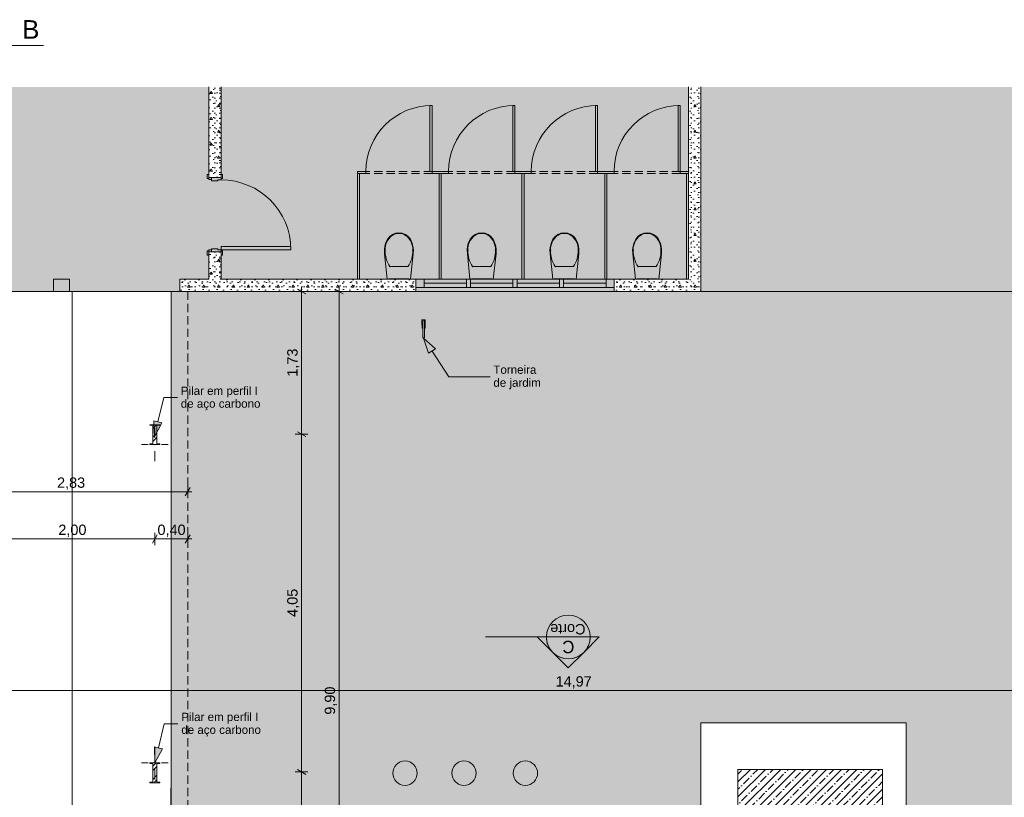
# Model space of a CAD drawing. Header units: millimetres. Extents: x 0 to 1917, y 0 to 847.
# Tile 117 of 230: x 604 to 842, y 442 to 630. Entities that reach past the tile are written whole.
import ezdxf
from ezdxf.enums import TextEntityAlignment as Align

# ---------------------------------------------------------------- set-up
doc = ezdxf.new("R2010")
doc.units = ezdxf.units.MM
doc.header["$MEASUREMENT"] = 0
doc.set_wipeout_variables(frame=1)
doc.linetypes.add('Linha Tracejada 2_1', pattern=[3, 2, -1])
doc.linetypes.add('Wipeout_Contour', pattern=[1000, 0, -1000])
for name, color, linetype in [('Cobertura.ARQ', 7, 'Continuous'), ('Cota.2D', 7, 'Continuous'), ('Interior - Mobiliário', 7, 'Continuous'), ('Laje.ARQ', 7, 'Continuous'), ('levanta_71_ESCOLA', 7, 'Continuous'), ('levanta_d1_ESCOLA', 7, 'Continuous'), ('Marcador - Corte & Elevação.2D', 7, 'Continuous'), ('Parede.ARQ', 7, 'Continuous'), ('Pilar.ARQ', 7, 'Continuous'), ('Rótulo.2D', 7, 'Continuous')]:
    doc.layers.add(name, color=color, linetype=linetype)
doc.styles.add('GENERATED_STYLE_1', font='arial.ttf')
doc.styles.add('GENERATED_STYLE_2', font='txt')
pattern_1 = [(45, (-3320.6625, -5.4271), (-1.8384776, 1.8384776), []), (45, (-3321.5817, -4.508), (-1.8384776, 1.8384776), [1.9499999, -0.65, 0, -0.65])]
pattern_2 = [(0, (-3320.6625, -5.427), (0, 6.235383), [0.6, -3]), (0, (-3318.8625, -2.3095), (0, 6.235383), [0.6, -3]), (60, (-3320.6625, -5.427), (-5.4, 3.117692), [0.6, -3]), (60, (-3317.0625, -5.427), (-5.4, 3.117692), [0.6, -3]), (120, (-3320.0625, -5.427), (5.4, 3.117692), [0.6, -3]), (120, (-3316.4625, -5.427), (5.4, 3.117692), [0.6, -3]), (0, (-3320.6625, -4.8271), (0, 1.20000005), [0, -1.20000005, 0, -1.80000007]), (45, (-3320.0625, -4.8271), (-0.84852817, 0.84852817), [0, -0.90000004, 0, -1.50000006])]
pattern_3 = [(45, (-3320.6625, -5.4271), (-1.5909903, 1.5909903), []), (45, (-3321.1928, -4.8968), (-1.5909903, 1.5909903), [])]

# ---------------------------------------------------------------- blocks, each defined once
blk = doc.blocks.new('Título Integrado de Desenho[7]', base_point=(65.19, 640.71))
at = {"color": 7, "linetype": 'Continuous', "lineweight": 0}
blk.add_line((551.01, 623.51), (609.9, 623.51), dxfattribs=at)
at = {"color": 7, "lineweight": 0, "style": 'GENERATED_STYLE_1'}
blk.add_attdef('AC_DrawingName', text='', height=4.5, dxfattribs=at).set_placement((570.2, 629.68), align=Align.TOP_CENTER)
blk.add_attdef('DUMMY_179', text='', height=4.5, dxfattribs=at).set_placement((604.73, 629.65), align=Align.TOP_LEFT)
blk.add_attdef('AC_DrawingScale', text='', height=2.5, dxfattribs=at).set_placement((596.69, 621.65), align=Align.TOP_RIGHT)

msp = doc.modelspace()

# ---------------------------------------------------------------- hatches: boundary and pattern name
at = {"layer": 'Laje.ARQ', "linetype": 'Continuous', "lineweight": 0}
h = msp.add_hatch(dxfattribs=at)
h.set_pattern_fill('CONTÍNUA___PONTO_TRACEJA_C2', color=123, style=0, pattern_type=2)
h.set_pattern_definition(pattern_1)
h.paths.add_polyline_path([(151.25, 369.04), (497.25, 369.04), (588.25, 369.04), (588.25, 564.04), (888.84, 564.04), (888.84, 613.5), (151.25, 613.5)])
h = msp.add_hatch(dxfattribs=at)
h.set_pattern_fill('RELVA_0001', color=254, style=0, pattern_type=2)
h.set_pattern_definition([(90, (-3320.6625, -5.427), (-6, 0), [0.8660254, -2.598076]), (90, (-3317.6625, -3.695), (-6, 0), [0.8660254, -2.598076]), (30, (-3320.6625, -5.427), (-3, 5.196152), [0.8660254, -2.598076]), (30, (-3320.6625, -1.963), (-3, 5.196152), [0.8660254, -2.598076]), (150, (-3320.6625, -5.427), (3, 5.196152), [0.8660254, -2.598076]), (150, (-3320.6625, -1.963), (3, 5.196152), [0.8660254, -2.598076])])
h.paths.add_polyline_path([(640.79, 564.04), (640.7, 324.04), (712.25, 324.04), (712.25, 64.04), (888.84, 64.04), (888.84, 364.85), (888.84, 459.77), (888.84, 564.04)])
h.paths.add_polyline_path([(768.84, 459.77), (818.52, 459.77), (818.52, 364.85), (768.84, 364.85)], flags=0)
h = msp.add_hatch(dxfattribs=at)
h.set_pattern_fill('CONTÍNUA___PONTO_TRACEJA_C2', color=123, style=0, pattern_type=2)
h.set_pattern_definition(pattern_1)
h.paths.add_polyline_path([(777.82, 422.68), (812.78, 422.68), (812.78, 448.5), (777.82, 448.5)])
at = {"layer": 'levanta_71_ESCOLA', "linetype": 'Continuous', "lineweight": 0}
h = msp.add_hatch(color=11, dxfattribs=at)
h.paths.add_polyline_path([(248.25, 366.04), (600.25, 366.04), (600.25, 564.04), (899.86, 564.04), (899.86, 613.5), (248.25, 613.5)])
h.paths.add_polyline_path([(368.95, 475.66), (368.95, 527.18), (523.2, 527.18), (523.2, 475.66)], flags=0)
at = {"layer": 'Marcador - Corte & Elevação.2D', "linetype": 'Continuous', "lineweight": 0}
for points in [[(729.28, 480.51), (733.03, 476.76, -0.198912), (731.48, 480.51)], [(744.28, 480.51), (742.09, 480.51, -0.198912), (740.53, 476.76)], [(740.53, 476.76, -0.414214), (733.03, 476.76), (736.78, 473.01)]]:
    msp.add_hatch(color=161, dxfattribs=at).paths.add_polyline_path(points)
at = {"layer": 'Parede.ARQ', "linetype": 'Continuous', "lineweight": 0}
msp.add_hatch(color=35, dxfattribs=at).paths.add_polyline_path([(612.32, 564.04), (616.17, 564.04), (616.17, 567.04), (612.32, 567.04)])
at = {"layer": 'Rótulo.2D', "linetype": 'Continuous', "lineweight": 0}
msp.add_hatch(color=161, dxfattribs=at).paths.add_polyline_path([(701.81, 552.77), (703.01, 549.09), (704.68, 550.18)])

# ---------------------------------------------------------------- linework, layer by layer
at = {"layer": 'Cobertura.ARQ', "color": 233, "linetype": 'Linha Tracejada 2_1', "lineweight": 0, "flags": 128}
for points in [[(588.88, 564.04), (616.82, 564.04)], [(616.82, 324.04), (616.82, 564.04)], [(616.82, 564.04), (616.82, 324.04)]]:
    msp.add_lwpolyline(points, dxfattribs=at)
at = {"layer": 'Cota.2D', "color": 7, "linetype": 'Continuous', "lineweight": 0}
for p, q in [((673.79, 529.52), (670.79, 529.52)), ((671.29, 530.09), (673.29, 528.94)), ((672.29, 447.87), (672.29, 529.52)), ((644.18, 514.61), (645.33, 516.61)), ((644.76, 514.11), (644.76, 517.11)), ((588.25, 515.61), (644.76, 515.61)), ((644.76, 515.61), (645.73, 515.61)), ((636.24, 503.21), (637.39, 505.21)), ((637.39, 505.21), (636.24, 503.21)), ((636.82, 502.71), (636.82, 505.71)), ((636.82, 502.71), (636.82, 505.71)), ((644.18, 503.21), (645.33, 505.21)), ((644.76, 502.71), (644.76, 505.71)), ((596.82, 504.21), (636.82, 504.21)), ((635.84, 504.21), (636.82, 504.21)), ((636.82, 504.21), (637.8, 504.21)), ((636.82, 504.21), (644.76, 504.21)), ((644.76, 504.21), (645.73, 504.21)), ((588.25, 467.55), (887.73, 467.55)), ((673.79, 447.87), (670.79, 447.87)), ((671.29, 448.45), (673.29, 447.29)), ((672.29, 367.55), (672.29, 447.87))]:
    msp.add_line(p, q, dxfattribs=at)
at = {"layer": 'Interior - Mobiliário', "color": 30, "linetype": 'Continuous', "lineweight": 0}
for p, q in [((703.84, 609.04), (703.34, 609.04)), ((703.34, 609.04), (703.34, 593.04)), ((703.84, 593.04), (703.84, 609.04)), ((723.84, 609.04), (723.34, 609.04)), ((723.34, 609.04), (723.34, 593.04)), ((723.84, 593.04), (723.84, 609.04)), ((743.84, 609.04), (743.34, 609.04)), ((743.34, 609.04), (743.34, 593.04)), ((743.84, 593.04), (743.84, 609.04)), ((763.84, 609.04), (763.34, 609.04)), ((763.34, 609.04), (763.34, 593.04)), ((763.84, 593.04), (763.84, 609.04)), ((703.34, 593.04), (703.84, 593.04)), ((723.34, 593.04), (723.84, 593.04)), ((743.34, 593.04), (743.84, 593.04)), ((763.34, 593.04), (763.84, 593.04))]:
    msp.add_line(p, q, dxfattribs=at)
at = {"layer": 'Interior - Mobiliário', "color": 102, "linetype": 'Continuous', "lineweight": 0}
for p, q in [((685.84, 593.04), (685.84, 592.54)), ((687.84, 593.04), (685.84, 593.04)), ((687.84, 592.54), (687.84, 593.04)), ((703.84, 593.04), (703.84, 592.54)), ((705.84, 593.04), (703.84, 593.04)), ((707.84, 593.04), (705.84, 593.04)), ((707.84, 592.54), (707.84, 593.04)), ((723.84, 593.04), (723.84, 592.54)), ((725.84, 593.04), (723.84, 593.04)), ((727.84, 593.04), (725.84, 593.04)), ((727.84, 592.54), (727.84, 593.04)), ((743.84, 593.04), (743.84, 592.54)), ((745.84, 593.04), (743.84, 593.04)), ((747.84, 593.04), (745.84, 593.04)), ((747.84, 592.54), (747.84, 593.04)), ((763.84, 593.04), (763.84, 592.54)), ((685.84, 592.54), (687.84, 592.54)), ((686.34, 592.54), (685.84, 592.54)), ((703.84, 592.54), (705.84, 592.54)), ((706.09, 592.54), (705.59, 592.54)), ((705.59, 592.54), (705.59, 567.04)), ((705.84, 592.54), (707.84, 592.54)), ((706.09, 567.04), (706.09, 592.54)), ((723.84, 592.54), (725.84, 592.54)), ((726.09, 592.54), (725.59, 592.54)), ((725.59, 592.54), (725.59, 567.04)), ((725.84, 592.54), (727.84, 592.54)), ((726.09, 567.04), (726.09, 592.54)), ((743.84, 592.54), (745.84, 592.54)), ((746.09, 592.54), (745.59, 592.54)), ((745.59, 592.54), (745.59, 567.04)), ((745.84, 592.54), (747.84, 592.54)), ((746.09, 567.04), (746.09, 592.54)), ((705.59, 567.04), (706.09, 567.04)), ((725.59, 567.04), (726.09, 567.04)), ((745.59, 567.04), (746.09, 567.04))]:
    msp.add_line(p, q, dxfattribs=at)
at = {"layer": 'Interior - Mobiliário', "color": 30, "linetype": 'Linha Tracejada 2_1', "lineweight": 0}
for p, q in [((703.84, 593.04), (687.84, 593.04)), ((723.84, 593.04), (707.84, 593.04)), ((743.84, 593.04), (727.84, 593.04)), ((763.84, 593.04), (747.84, 593.04)), ((703.84, 592.54), (687.84, 592.54)), ((723.84, 592.54), (707.84, 592.54)), ((743.84, 592.54), (727.84, 592.54)), ((763.84, 592.54), (747.84, 592.54))]:
    msp.add_line(p, q, dxfattribs=at)
at = {"layer": 'Interior - Mobiliário', "color": 8, "linetype": 'Continuous', "lineweight": 0}
for p, q in [((693.08, 576.67), (692.7, 575.85)), ((693.6, 577.32), (693.08, 576.67)), ((694.26, 577.82), (693.6, 577.32)), ((694.22, 577.62), (694.22, 577.62)), ((695.02, 578.13), (694.26, 577.82)), ((695.84, 578.24), (695.02, 578.13)), ((696.66, 578.13), (695.84, 578.24)), ((695.84, 578.09), (695.84, 578.09)), ((697.43, 577.82), (696.66, 578.13)), ((698.09, 577.32), (697.43, 577.82)), ((698.6, 576.67), (698.09, 577.32)), ((698.98, 575.85), (698.6, 576.67)), ((713.08, 576.67), (712.7, 575.85)), ((713.6, 577.32), (713.08, 576.67)), ((714.26, 577.82), (713.6, 577.32)), ((714.22, 577.62), (714.22, 577.62)), ((715.02, 578.13), (714.26, 577.82)), ((715.84, 578.24), (715.02, 578.13)), ((716.66, 578.13), (715.84, 578.24)), ((715.84, 578.09), (715.84, 578.09)), ((717.43, 577.82), (716.66, 578.13)), ((718.09, 577.32), (717.43, 577.82)), ((718.6, 576.67), (718.09, 577.32)), ((718.98, 575.85), (718.6, 576.67)), ((733.08, 576.67), (732.7, 575.85)), ((733.6, 577.32), (733.08, 576.67)), ((734.26, 577.82), (733.6, 577.32)), ((734.22, 577.62), (734.22, 577.62)), ((735.02, 578.13), (734.26, 577.82)), ((735.84, 578.24), (735.02, 578.13)), ((736.66, 578.13), (735.84, 578.24)), ((735.84, 578.09), (735.84, 578.09)), ((737.43, 577.82), (736.66, 578.13)), ((738.09, 577.32), (737.43, 577.82)), ((738.6, 576.67), (738.09, 577.32)), ((738.98, 575.85), (738.6, 576.67)), ((753.08, 576.67), (752.7, 575.85)), ((753.6, 577.32), (753.08, 576.67)), ((754.26, 577.82), (753.6, 577.32)), ((754.22, 577.62), (754.22, 577.62)), ((755.02, 578.13), (754.26, 577.82)), ((755.84, 578.24), (755.02, 578.13)), ((756.66, 578.13), (755.84, 578.24)), ((755.84, 578.09), (755.84, 578.09)), ((757.43, 577.82), (756.66, 578.13)), ((758.09, 577.32), (757.43, 577.82)), ((758.6, 576.67), (758.09, 577.32)), ((758.98, 575.85), (758.6, 576.67)), ((692.45, 574.98), (692.34, 574.08)), ((692.34, 574.08), (692.38, 573.17)), ((692.7, 575.85), (692.45, 574.98)), ((699.23, 574.98), (698.98, 575.85)), ((699.34, 574.08), (699.23, 574.98)), ((699.31, 573.17), (699.34, 574.08)), ((712.45, 574.98), (712.34, 574.08)), ((712.34, 574.08), (712.38, 573.17)), ((712.7, 575.85), (712.45, 574.98)), ((719.23, 574.98), (718.98, 575.85)), ((719.34, 574.08), (719.23, 574.98)), ((719.31, 573.17), (719.34, 574.08)), ((732.45, 574.98), (732.34, 574.08)), ((732.34, 574.08), (732.38, 573.17)), ((732.7, 575.85), (732.45, 574.98)), ((739.23, 574.98), (738.98, 575.85)), ((739.34, 574.08), (739.23, 574.98)), ((739.31, 573.17), (739.34, 574.08)), ((752.45, 574.98), (752.34, 574.08)), ((752.34, 574.08), (752.38, 573.17)), ((752.7, 575.85), (752.45, 574.98)), ((759.23, 574.98), (758.98, 575.85)), ((759.34, 574.08), (759.23, 574.98)), ((759.31, 573.17), (759.34, 574.08)), ((712.38, 573.17), (713.02, 567.04)), ((718.66, 567.04), (719.31, 573.17)), ((732.38, 573.17), (733.02, 567.04)), ((738.66, 567.04), (739.31, 573.17)), ((693.66, 570.07), (695.84, 570.07)), ((695.84, 570.07), (698.02, 570.07)), ((713.66, 570.07), (715.84, 570.07)), ((715.84, 570.07), (718.02, 570.07)), ((733.66, 570.07), (735.84, 570.07)), ((735.84, 570.07), (738.02, 570.07)), ((753.66, 570.07), (755.84, 570.07)), ((755.84, 570.07), (758.02, 570.07)), ((713.02, 567.04), (718.66, 567.04)), ((718.3, 567.14), (713.38, 567.14)), ((713.38, 567.14), (713.38, 567.04)), ((713.38, 567.04), (718.3, 567.04)), ((718.3, 567.04), (718.3, 567.14)), ((733.02, 567.04), (738.66, 567.04)), ((738.3, 567.14), (733.38, 567.14)), ((733.38, 567.14), (733.38, 567.04)), ((733.38, 567.04), (738.3, 567.04)), ((738.3, 567.04), (738.3, 567.14))]:
    msp.add_line(p, q, dxfattribs=at)
at = {"layer": 'Interior - Mobiliário', "color": 6, "linetype": 'Continuous', "lineweight": 0}
for p, q in [((702.21, 557.18), (701.41, 557.18)), ((701.41, 557.18), (701.41, 555.88)), ((702.21, 555.88), (702.21, 557.18)), ((701.41, 555.88), (701.63, 555.88)), ((701.63, 555.86), (701.42, 555.86)), ((701.42, 555.86), (701.42, 555.16)), ((701.42, 555.16), (701.63, 555.16)), ((701.63, 556.9), (701.63, 552.95)), ((701.63, 555.88), (701.63, 556.9)), ((701.63, 555.16), (701.63, 555.86)), ((701.99, 552.95), (701.99, 556.9)), ((701.99, 556.9), (701.99, 555.88)), ((701.99, 555.88), (702.21, 555.88)), ((702.2, 555.86), (701.99, 555.86)), ((701.99, 555.86), (701.99, 555.16)), ((701.99, 555.16), (702.2, 555.16)), ((702.2, 555.16), (702.2, 555.86))]:
    msp.add_line(p, q, dxfattribs=at)
at = {"layer": 'Interior - Mobiliário', "color": 5, "linetype": 'Continuous', "lineweight": 0}
for centre in [(703.84, 593.04), (723.84, 593.04), (743.84, 593.04), (763.84, 593.04)]:
    msp.add_arc(centre, 16, 90, 180, dxfattribs=at)
at = {"layer": 'Interior - Mobiliário', "color": 6, "linetype": 'Continuous', "lineweight": 0}
for centre, start, end in [((701.81, 556.9), 0, 180), ((701.81, 556.9), 0, 180), ((701.81, 552.95), 180.1472, 0.1472)]:
    msp.add_arc(centre, 0.18, start, end, dxfattribs=at)
at = {"layer": 'Interior - Mobiliário', "color": 102, "linetype": 'Continuous', "lineweight": 0}
for centre, start, end in [((697.31, 447.58), 90, 270), ((697.31, 447.58), 270, 90), ((711.57, 447.58), 90, 270), ((711.57, 447.58), 270, 90), ((726.42, 447.58), 90, 270), ((726.42, 447.58), 270, 90)]:
    msp.add_arc(centre, 2.95, start, end, dxfattribs=at)
at = {"layer": 'Interior - Mobiliário', "color": 8, "linetype": 'Continuous', "lineweight": 0}
for centre, major_axis, start_param, end_param in [((697.63, 574.26), (5.14, 0), 2.296735, 3.197324), ((695.86, 575.66), (2.77, 0), 1.576657, 2.203301), ((695.83, 575.66), (2.77, 0), 0.938292, 1.564936), ((694.05, 574.26), (5.14, 0), 6.227454, 7.128043), ((717.63, 574.26), (5.14, 0), 2.296735, 3.197324), ((715.86, 575.66), (2.77, 0), 1.576657, 2.203301), ((715.83, 575.66), (2.77, 0), 0.938292, 1.564936), ((714.05, 574.26), (5.14, 0), 6.227454, 7.128043), ((737.63, 574.26), (5.14, 0), 2.296735, 3.197324), ((735.86, 575.66), (2.77, 0), 1.576657, 2.203301), ((735.83, 575.66), (2.77, 0), 0.938292, 1.564936), ((734.05, 574.26), (5.14, 0), 6.227454, 7.128043), ((757.63, 574.26), (5.14, 0), 2.296735, 3.197324), ((755.86, 575.66), (2.77, 0), 1.576657, 2.203301), ((755.83, 575.66), (2.77, 0), 0.938292, 1.564936), ((754.05, 574.26), (5.14, 0), 6.227454, 7.128043), ((701, 573.83), (8.51, 0), 3.117977, 3.670997), ((690.68, 573.83), (8.51, 0), 5.753781, 6.306801), ((721, 573.83), (8.51, 0), 3.117977, 3.670997), ((710.68, 573.83), (8.51, 0), 5.753781, 6.306801), ((741, 573.83), (8.51, 0), 3.117977, 3.670997), ((730.68, 573.83), (8.51, 0), 5.753781, 6.306801), ((761, 573.83), (8.51, 0), 3.117977, 3.670997), ((750.68, 573.83), (8.51, 0), 5.753781, 6.306801)]:
    msp.add_ellipse(centre, major_axis=major_axis, ratio=0.875546, start_param=start_param, end_param=end_param, dxfattribs=at)
for p in [(697.46, 577.62), (717.46, 577.62), (737.46, 577.62), (757.46, 577.62), (692.5, 574.01), (699.18, 574.01), (712.5, 574.01), (719.18, 574.01), (732.5, 574.01), (739.18, 574.01), (752.5, 574.01), (759.18, 574.01), (693.66, 570.07), (713.66, 570.07), (733.66, 570.07), (753.66, 570.07)]:
    msp.add_point(p, dxfattribs=at)
at = {"layer": 'Laje.ARQ', "color": 111, "linetype": 'Continuous', "lineweight": 0, "flags": 128}
for points in [[(44.31, 465.63), (73.93, 324.04), (244.35, 324.04), (640.76, 324.04), (640.76, 564.04), (588.25, 564.04), (588.25, 369.04), (151.25, 369.04), (151.25, 613.5)], [(151.25, 613.5), (151.25, 369.04), (497.25, 369.04), (588.25, 369.04), (588.25, 564.04), (888.84, 564.04), (888.84, 613.5)]]:
    msp.add_lwpolyline(points, dxfattribs=at)
at = {"layer": 'Laje.ARQ', "color": 93, "linetype": 'Continuous', "lineweight": 0, "flags": 128}
for points in [[(640.79, 564.04), (888.84, 564.04), (888.84, 459.77), (888.84, 364.85), (888.84, 64.04), (712.25, 64.04), (712.25, 324.04), (640.7, 324.04)], [(768.84, 459.77), (768.84, 364.85), (818.52, 364.85), (818.52, 459.77)]]:
    msp.add_lwpolyline(points, close=True, dxfattribs=at)
at = {"layer": 'Laje.ARQ', "color": 111, "linetype": 'Continuous', "lineweight": 0, "flags": 128}
msp.add_lwpolyline([(777.82, 422.68), (812.78, 422.68), (812.78, 448.5), (777.82, 448.5)], close=True, dxfattribs=at)
at = {"layer": 'Marcador - Corte & Elevação.2D', "color": 161, "linetype": 'Continuous', "lineweight": 0}
for p, q in [((716.78, 480.51), (729.28, 480.51)), ((733.03, 476.76), (729.28, 480.51)), ((729.28, 480.51), (731.48, 480.51)), ((742.09, 480.51), (731.48, 480.51)), ((740.53, 476.76), (744.28, 480.51)), ((744.28, 480.51), (742.09, 480.51)), ((733.03, 476.76), (736.78, 473.01)), ((736.78, 473.01), (740.53, 476.76))]:
    msp.add_line(p, q, dxfattribs=at)
msp.add_circle((736.78, 480.51), 5.3, dxfattribs=at)
for start, end in [(180, 225), (315, 0), (225, 315)]:
    msp.add_arc((736.78, 480.51), 5.3, start, end, dxfattribs=at)
at = {"layer": 'Parede.ARQ', "color": 30, "linetype": 'Continuous', "lineweight": 0}
for p, q in [((652.84, 574.95), (669.72, 574.95)), ((669.72, 574.95), (669.72, 574.15)), ((701.91, 565.04), (701.91, 567.04)), ((712.16, 567.04), (701.91, 567.04)), ((713.16, 567.04), (712.16, 567.04)), ((713.16, 567.04), (712.16, 567.04)), ((712.16, 567.04), (712.16, 565.04)), ((713.16, 565.04), (713.16, 567.04)), ((723.41, 567.04), (713.16, 567.04)), ((724.41, 567.04), (723.41, 567.04)), ((724.41, 567.04), (723.41, 567.04)), ((723.41, 567.04), (723.41, 565.04)), ((724.41, 565.04), (724.41, 567.04)), ((734.66, 567.04), (724.41, 567.04)), ((735.66, 567.04), (734.66, 567.04)), ((735.66, 567.04), (734.66, 567.04)), ((734.66, 567.04), (734.66, 565.04)), ((735.66, 565.04), (735.66, 567.04)), ((745.91, 567.04), (735.66, 567.04)), ((745.91, 567.04), (745.91, 565.04)), ((712.16, 566.04), (701.91, 566.04)), ((701.91, 565.04), (712.16, 565.04)), ((712.16, 565.04), (713.16, 565.04)), ((712.16, 565.04), (713.16, 565.04)), ((723.41, 566.04), (713.16, 566.04)), ((713.16, 565.04), (723.41, 565.04)), ((723.41, 565.04), (724.41, 565.04)), ((723.41, 565.04), (724.41, 565.04)), ((734.66, 566.04), (724.41, 566.04)), ((724.41, 565.04), (734.66, 565.04)), ((734.66, 565.04), (735.66, 565.04)), ((734.66, 565.04), (735.66, 565.04)), ((745.91, 566.04), (735.66, 566.04)), ((735.66, 565.04), (745.91, 565.04))]:
    msp.add_line(p, q, dxfattribs=at)
at = {"layer": 'Parede.ARQ', "color": 7, "linetype": 'Continuous', "lineweight": 0, "flags": 128}
for points in [[(616.17, 567.04), (612.32, 567.04)], [(612.32, 567.04), (612.32, 564.04)], [(616.17, 564.04), (616.17, 567.04)], [(612.32, 564.04), (616.17, 564.04)]]:
    msp.add_lwpolyline(points, dxfattribs=at)
at = {"layer": 'Pilar.ARQ', "color": 12, "linetype": 'Continuous', "lineweight": 0}
for p, q in [((636.82, 525.44), (636.82, 523.04)), ((636.82, 451.64), (636.82, 454.04))]:
    msp.add_line(p, q, dxfattribs=at)
at = {"layer": 'Rótulo.2D', "color": 161, "linetype": 'Continuous', "lineweight": 0}
for p, q in [((701.81, 552.77), (704.68, 550.18)), ((701.81, 552.77), (703.01, 549.09)), ((704.68, 550.18), (703.01, 549.09)), ((636.72, 453.9), (638.67, 453.43))]:
    msp.add_line(p, q, dxfattribs=at)
at = {"layer": 'Rótulo.2D', "color": 151, "linetype": 'Continuous', "lineweight": 0}
for p, q in [((703.84, 549.64), (707.87, 543.44)), ((707.87, 543.44), (717.87, 543.44)), ((638.98, 538.37), (642.3, 538.37)), ((637.69, 453.67), (639.1, 459.5)), ((639.1, 459.5), (642.42, 459.5))]:
    msp.add_line(p, q, dxfattribs=at)

# ---------------------------------------------------------------- block references
at = {"color": 7, "linetype": 'Continuous', "lineweight": 0}
msp.add_blockref('Título Integrado de Desenho[7]', (65.19, 640.71), dxfattribs=at).add_auto_attribs({'AC_DrawingName': 'Corte', 'AC_DrawingScale': 'Escala: 1:50', 'DUMMY_179': 'B'})

# ---------------------------------------------------------------- texts
at = {"layer": 'Cota.2D', "color": 7, "linetype": 'Continuous', "lineweight": 0, "char_height": 2.5, "width": 6.6514, "attachment_point": 7, "rotation": 90, "style": 'GENERATED_STYLE_1'}
for s, insert in [('\\A1;1,73', (671.79, 543.45)), ('\\A1;4,05', (671.79, 485.37)), ('\\A1;9,90', (680.86, 461.72))]:
    msp.add_mtext(s, dxfattribs=dict(at, insert=insert))
at = {"layer": 'Cota.2D', "color": 7, "linetype": 'Continuous', "lineweight": 0, "char_height": 2.5, "attachment_point": 7, "style": 'GENERATED_STYLE_1'}
for s, insert, width in [('\\A1;2,83', (613.18, 516.11), 6.6514), ('\\A1;2,00', (613.49, 504.71), 6.6514), ('\\A1;0,40', (637.46, 504.71), 6.6514), ('\\A1;14,97', (733.72, 468.05), 8.5486)]:
    msp.add_mtext(s, dxfattribs=dict(at, insert=insert, width=width))
at = {"layer": 'Marcador - Corte & Elevação.2D', "color": 171, "linetype": 'Continuous', "lineweight": 0, "attachment_point": 7, "rotation": 180}
for s, insert, char_height, style in [('\\A1;Corte', (740.96, 483.66), 2.5, 'GENERATED_STYLE_1'), ('\\A1;C', (738.26, 479.64), 3, 'GENERATED_STYLE_2')]:
    msp.add_mtext(s, dxfattribs=dict(at, insert=insert, char_height=char_height, style=style))
at = {"layer": 'Rótulo.2D', "color": 5, "linetype": 'Continuous', "lineweight": 0, "char_height": 2, "attachment_point": 4, "style": 'GENERATED_STYLE_1'}
for s, insert, line_spacing_factor in [('\\A1;Torneira \\Pde jardim', (718.67, 543.27), 0.940037), ('\\A1;Pilar em perfil I\\Pde aço carbono', (643.1, 538.18), 0.930353), ('\\A1;Pilar em perfil I\\Pde aço carbono', (643.22, 459.32), 0.930353)]:
    msp.add_mtext(s, dxfattribs=dict(at, insert=insert, line_spacing_factor=line_spacing_factor))

# ---------------------------------------------------------------- next in the draw order: wipeouts: each hides what was drawn before it
at = {"color": 254, "linetype": 'Wipeout_Contour', "lineweight": 0, "ltscale": 3549.342299}
msp.add_wipeout([(652.84, 613.5), (649.84, 613.5), (649.84, 591.59), (652.84, 591.59)], dxfattribs=at).dxf.layer = 'Parede.ARQ'
at = {"color": 254, "linetype": 'Wipeout_Contour', "lineweight": 0, "ltscale": 3871.369264}
msp.add_wipeout([(765.84, 567.04), (768.84, 564.04), (768.84, 613.5), (765.84, 613.5)], dxfattribs=at).dxf.layer = 'Parede.ARQ'
at = {"color": 254, "linetype": 'Wipeout_Contour', "lineweight": 0, "ltscale": 3512.057817}
msp.add_wipeout([(642.84, 564.04), (699.91, 564.04), (699.91, 567.04), (642.84, 567.04)], dxfattribs=at).dxf.layer = 'Parede.ARQ'
at = {"color": 254, "linetype": 'Wipeout_Contour', "lineweight": 0, "ltscale": 26501.111376}
msp.add_wipeout([(638.02, 531.84), (637.31, 531.84), (636.32, 531.84), (635.62, 531.84), (635.62, 531.79), (635.64, 531.74), (635.69, 531.71), (636.25, 531.63), (636.3, 531.61), (636.32, 531.55), (636.32, 527.33), (636.3, 527.28), (636.25, 527.25), (635.69, 527.17), (635.64, 527.14), (635.62, 527.09), (635.62, 527.04), (636.32, 527.04), (637.31, 527.04), (638.02, 527.04), (638.02, 527.09), (638, 527.14), (637.95, 527.17), (637.38, 527.25), (637.33, 527.28), (637.31, 527.33), (637.31, 531.55), (637.33, 531.61), (637.38, 531.63), (637.95, 531.71), (638, 531.74), (638.02, 531.79)], dxfattribs=at).dxf.layer = 'Pilar.ARQ'
at = {"color": 254, "linetype": 'Wipeout_Contour', "lineweight": 0, "ltscale": 24909.15129}
msp.add_wipeout([(638.02, 445.24), (638.02, 445.29), (638, 445.34), (637.95, 445.37), (637.38, 445.45), (637.33, 445.48), (637.31, 445.53), (637.31, 449.75), (637.33, 449.81), (637.38, 449.83), (637.95, 449.91), (638, 449.94), (638.02, 449.99), (638.02, 450.04), (637.31, 450.04), (636.32, 450.04), (635.62, 450.04), (635.62, 449.99), (635.64, 449.94), (635.69, 449.91), (636.25, 449.83), (636.3, 449.81), (636.32, 449.75), (636.32, 445.53), (636.3, 445.48), (636.25, 445.45), (635.69, 445.37), (635.64, 445.34), (635.62, 445.29), (635.62, 445.24), (636.32, 445.24), (637.31, 445.24)], dxfattribs=at).dxf.layer = 'Pilar.ARQ'

# ---------------------------------------------------------------- next in the draw order: hatches: boundary and pattern name
at = {"layer": 'Parede.ARQ', "linetype": 'Continuous', "lineweight": 0}
h = msp.add_hatch(dxfattribs=at)
h.set_pattern_fill('CONCRETO_ESTRUTURAL_0001', color=83, style=0, pattern_type=2)
h.set_pattern_definition(pattern_2)
h.paths.add_polyline_path([(652.84, 613.5), (649.84, 613.5), (649.84, 591.59), (652.84, 591.59)])
h = msp.add_hatch(dxfattribs=at)
h.set_pattern_fill('CONCRETO_ESTRUTURAL_0001', color=83, style=0, pattern_type=2)
h.set_pattern_definition(pattern_2)
h.paths.add_polyline_path([(765.84, 567.04), (768.84, 564.04), (768.84, 613.5), (765.84, 613.5)])
h = msp.add_hatch(dxfattribs=at)
h.set_pattern_fill('CONCRETO_ESTRUTURAL_0001', color=83, style=0, pattern_type=2)
h.set_pattern_definition(pattern_2)
h.paths.add_polyline_path([(642.84, 564.04), (699.91, 564.04), (699.91, 567.04), (642.84, 567.04)])
at = {"layer": 'Pilar.ARQ', "linetype": 'Continuous', "lineweight": 0}
h = msp.add_hatch(dxfattribs=at)
h.set_pattern_fill('AÇO_0001', color=151, style=0, pattern_type=2)
h.set_pattern_definition(pattern_3)
h.paths.add_polyline_path([(638.02, 531.84), (637.31, 531.84), (636.32, 531.84), (635.62, 531.84), (635.62, 531.79), (635.64, 531.74), (635.69, 531.71), (636.25, 531.63), (636.3, 531.61), (636.32, 531.55), (636.32, 527.33), (636.3, 527.28), (636.25, 527.25), (635.69, 527.17), (635.64, 527.14), (635.62, 527.09), (635.62, 527.04), (636.32, 527.04), (637.31, 527.04), (638.02, 527.04), (638.02, 527.09), (638, 527.14), (637.95, 527.17), (637.38, 527.25), (637.33, 527.28), (637.31, 527.33), (637.31, 531.55), (637.33, 531.61), (637.38, 531.63), (637.95, 531.71), (638, 531.74), (638.02, 531.79)])
h = msp.add_hatch(dxfattribs=at)
h.set_pattern_fill('AÇO_0001', color=151, style=0, pattern_type=2)
h.set_pattern_definition(pattern_3)
h.paths.add_polyline_path([(638.02, 445.24), (638.02, 445.29), (638, 445.34), (637.95, 445.37), (637.38, 445.45), (637.33, 445.48), (637.31, 445.53), (637.31, 449.75), (637.33, 449.81), (637.38, 449.83), (637.95, 449.91), (638, 449.94), (638.02, 449.99), (638.02, 450.04), (637.31, 450.04), (636.32, 450.04), (635.62, 450.04), (635.62, 449.99), (635.64, 449.94), (635.69, 449.91), (636.25, 449.83), (636.3, 449.81), (636.32, 449.75), (636.32, 445.53), (636.3, 445.48), (636.25, 445.45), (635.69, 445.37), (635.64, 445.34), (635.62, 445.29), (635.62, 445.24), (636.32, 445.24), (637.31, 445.24)])
at = {"layer": 'Rótulo.2D', "linetype": 'Continuous', "lineweight": 0}
for points in [[(636.7, 528.91), (638.54, 532.3), (636.6, 532.77)], [(636.82, 450.04), (638.67, 453.43), (636.72, 453.9)]]:
    msp.add_hatch(color=161, dxfattribs=at).paths.add_polyline_path(points)

# ---------------------------------------------------------------- next in the draw order: linework, layer by layer
at = {"layer": 'Cobertura.ARQ', "color": 233, "linetype": 'Linha Tracejada 2_1', "lineweight": 0, "flags": 128}
for points in [[(616.82, 564.04), (644.76, 564.04)], [(644.76, 564.04), (644.76, 324.04)]]:
    msp.add_lwpolyline(points, dxfattribs=at)
at = {"layer": 'Cota.2D', "color": 7, "linetype": 'Continuous', "lineweight": 0}
for p, q in [((673.29, 563.46), (671.29, 564.62)), ((672.29, 564.04), (672.29, 565.02)), ((682.36, 563.46), (680.36, 564.62)), ((681.36, 564.04), (681.36, 565.02)), ((673.79, 564.04), (670.79, 564.04)), ((672.29, 529.52), (672.29, 564.04)), ((682.86, 564.04), (679.86, 564.04)), ((681.36, 366.04), (681.36, 564.04))]:
    msp.add_line(p, q, dxfattribs=at)
at = {"layer": 'Interior - Mobiliário', "color": 102, "linetype": 'Continuous', "lineweight": 0}
for p, q in [((765.84, 593.04), (763.84, 593.04)), ((765.84, 592.54), (765.84, 593.04)), ((685.84, 592.54), (685.84, 567.04)), ((686.34, 567.04), (686.34, 592.54)), ((763.84, 592.54), (765.84, 592.54)), ((765.84, 592.54), (765.34, 592.54)), ((685.84, 567.04), (686.34, 567.04))]:
    msp.add_line(p, q, dxfattribs=at)
at = {"layer": 'Interior - Mobiliário', "color": 8, "linetype": 'Continuous', "lineweight": 0}
for p, q in [((692.38, 573.17), (693.02, 567.04)), ((698.66, 567.04), (699.31, 573.17)), ((693.02, 567.04), (698.66, 567.04)), ((698.3, 567.14), (693.38, 567.14)), ((693.38, 567.14), (693.38, 567.04)), ((693.38, 567.04), (698.3, 567.04)), ((698.3, 567.04), (698.3, 567.14))]:
    msp.add_line(p, q, dxfattribs=at)
at = {"layer": 'levanta_d1_ESCOLA', "color": 7, "linetype": 'Continuous', "lineweight": 0}
for p, q in [((649.84, 591.59), (649.84, 592.33)), ((650.54, 591.59), (649.84, 591.59)), ((652.84, 591.59), (650.54, 591.59)), ((652.84, 591.59), (652.84, 592.33)), ((699.91, 567.04), (699.91, 565.04)), ((699.91, 565.04), (699.91, 564.04))]:
    msp.add_line(p, q, dxfattribs=at)
at = {"layer": 'Parede.ARQ', "color": 30, "linetype": 'Continuous', "lineweight": 0}
for p, q in [((649.46, 591.33), (649.46, 592.33)), ((649.46, 592.33), (649.84, 592.33)), ((649.84, 591.33), (649.46, 591.33)), ((649.84, 592.33), (649.84, 591.33)), ((649.84, 591.09), (649.84, 591.59)), ((649.84, 591.59), (650.54, 591.59)), ((650.54, 591.09), (649.84, 591.09)), ((650.54, 591.59), (650.54, 591.09)), ((652.84, 591.59), (650.54, 591.59)), ((650.54, 591.59), (650.54, 590.79)), ((650.54, 590.79), (652.04, 590.79)), ((652.04, 590.79), (652.04, 591.03)), ((652.04, 591.03), (652.84, 591.03)), ((652.84, 591.33), (652.84, 592.33)), ((652.84, 592.33), (653.22, 592.33)), ((652.84, 591.03), (652.84, 591.59)), ((653.22, 591.33), (652.84, 591.33)), ((653.22, 592.33), (653.22, 591.33)), ((701.91, 567.04), (699.91, 567.04)), ((699.91, 567.04), (699.91, 565.04)), ((699.91, 567.04), (699.91, 565.04)), ((699.91, 565.04), (701.91, 565.04)), ((699.91, 565.04), (699.91, 564.04))]:
    msp.add_line(p, q, dxfattribs=at)
at = {"layer": 'Parede.ARQ', "color": 7, "linetype": 'Continuous', "lineweight": 0}
for p, q in [((649.84, 591.59), (649.84, 592.33)), ((649.84, 591.59), (649.84, 592.33)), ((650.54, 591.59), (649.84, 591.59)), ((650.54, 591.59), (649.84, 591.59)), ((652.84, 591.59), (650.54, 591.59)), ((652.84, 591.59), (650.54, 591.59)), ((652.84, 591.59), (652.84, 592.33)), ((652.84, 591.59), (652.84, 592.33))]:
    msp.add_line(p, q, dxfattribs=at)
at = {"layer": 'Parede.ARQ', "color": 7, "linetype": 'Continuous', "lineweight": 0, "flags": 128}
for points in [[(649.84, 613.5), (649.84, 591.59)], [(652.84, 591.59), (652.84, 613.5)], [(765.84, 613.5), (765.84, 567.04)], [(768.84, 564.04), (768.84, 613.5)], [(649.84, 567.04), (642.84, 567.04)], [(642.84, 567.04), (642.84, 564.04)], [(699.91, 567.04), (652.84, 567.04)], [(642.84, 564.04), (699.91, 564.04)]]:
    msp.add_lwpolyline(points, dxfattribs=at)
at = {"layer": 'Pilar.ARQ', "color": 12, "linetype": 'Continuous', "lineweight": 0}
for p, q in [((636.82, 528.64), (636.82, 531.04)), ((635.22, 527.04), (633.62, 527.04)), ((638.42, 527.04), (640.02, 527.04)), ((635.22, 450.04), (633.62, 450.04)), ((638.42, 450.04), (640.02, 450.04)), ((636.82, 448.44), (636.82, 446.04))]:
    msp.add_line(p, q, dxfattribs=at)
at = {"layer": 'Pilar.ARQ', "color": 7, "linetype": 'Continuous', "lineweight": 0, "flags": 128}
for points in [[(638.02, 531.84), (638.02, 531.79), (638, 531.74), (637.95, 531.71), (637.38, 531.63), (637.33, 531.61), (637.31, 531.55), (637.31, 527.33), (637.33, 527.28), (637.38, 527.25), (637.95, 527.17), (638, 527.14), (638.02, 527.09), (638.02, 527.04), (637.31, 527.04), (636.32, 527.04), (635.62, 527.04), (635.62, 527.09), (635.64, 527.14), (635.69, 527.17), (636.25, 527.25), (636.3, 527.28), (636.32, 527.33), (636.32, 531.55), (636.3, 531.61), (636.25, 531.63), (635.69, 531.71), (635.64, 531.74), (635.62, 531.79), (635.62, 531.84), (636.32, 531.84), (637.31, 531.84)], [(638.02, 445.24), (638.02, 445.29), (638, 445.34), (637.95, 445.37), (637.38, 445.45), (637.33, 445.48), (637.31, 445.53), (637.31, 449.75), (637.33, 449.81), (637.38, 449.83), (637.95, 449.91), (638, 449.94), (638.02, 449.99), (638.02, 450.04), (637.31, 450.04), (636.32, 450.04), (635.62, 450.04), (635.62, 449.99), (635.64, 449.94), (635.69, 449.91), (636.25, 449.83), (636.3, 449.81), (636.32, 449.75), (636.32, 445.53), (636.3, 445.48), (636.25, 445.45), (635.69, 445.37), (635.64, 445.34), (635.62, 445.29), (635.62, 445.24), (636.32, 445.24), (637.31, 445.24)]]:
    msp.add_lwpolyline(points, close=True, dxfattribs=at)
at = {"layer": 'Pilar.ARQ', "color": 12, "linetype": 'Continuous', "lineweight": 0}
for p in [(636.82, 527.04), (636.82, 450.04)]:
    msp.add_point(p, dxfattribs=at)
at = {"layer": 'Rótulo.2D', "color": 151, "linetype": 'Continuous', "lineweight": 0}
msp.add_line((637.57, 532.53), (638.98, 538.37), dxfattribs=at)
at = {"layer": 'Rótulo.2D', "color": 161, "linetype": 'Continuous', "lineweight": 0}
for p, q in [((636.7, 528.91), (636.6, 532.77)), ((636.6, 532.77), (638.54, 532.3)), ((636.7, 528.91), (638.54, 532.3)), ((636.82, 450.04), (636.72, 453.9)), ((636.82, 450.04), (638.67, 453.43))]:
    msp.add_line(p, q, dxfattribs=at)

# ---------------------------------------------------------------- next in the draw order: wipeouts: each hides what was drawn before it
at = {"color": 254, "linetype": 'Wipeout_Contour', "lineweight": 0, "ltscale": 3462.970236}
msp.add_wipeout([(649.84, 567.04), (652.84, 567.04), (652.84, 573.59), (649.84, 573.59)], dxfattribs=at).dxf.layer = 'Parede.ARQ'
at = {"color": 254, "linetype": 'Wipeout_Contour', "lineweight": 0, "ltscale": 3781.898054}
msp.add_wipeout([(765.84, 567.04), (747.91, 567.04), (747.91, 564.04), (768.84, 564.04)], dxfattribs=at).dxf.layer = 'Parede.ARQ'

# ---------------------------------------------------------------- next in the draw order: hatches: boundary and pattern name
at = {"layer": 'Parede.ARQ', "linetype": 'Continuous', "lineweight": 0}
h = msp.add_hatch(dxfattribs=at)
h.set_pattern_fill('CONCRETO_ESTRUTURAL_0001', color=83, style=0, pattern_type=2)
h.set_pattern_definition(pattern_2)
h.paths.add_polyline_path([(649.84, 567.04), (652.84, 567.04), (652.84, 573.59), (649.84, 573.59)])
h = msp.add_hatch(dxfattribs=at)
h.set_pattern_fill('CONCRETO_ESTRUTURAL_0001', color=83, style=0, pattern_type=2)
h.set_pattern_definition(pattern_2)
h.paths.add_polyline_path([(765.84, 567.04), (747.91, 567.04), (747.91, 564.04), (768.84, 564.04)])

# ---------------------------------------------------------------- next in the draw order: linework, layer by layer
at = {"layer": 'Interior - Mobiliário', "color": 102, "linetype": 'Continuous', "lineweight": 0}
for p, q in [((765.34, 592.54), (765.34, 567.04)), ((765.84, 567.04), (765.84, 592.54)), ((765.34, 567.04), (765.84, 567.04))]:
    msp.add_line(p, q, dxfattribs=at)
at = {"layer": 'Interior - Mobiliário', "color": 8, "linetype": 'Continuous', "lineweight": 0}
for p, q in [((752.38, 573.17), (753.02, 567.04)), ((758.66, 567.04), (759.31, 573.17)), ((753.02, 567.04), (758.66, 567.04)), ((758.3, 567.14), (753.38, 567.14)), ((753.38, 567.14), (753.38, 567.04)), ((753.38, 567.04), (758.3, 567.04)), ((758.3, 567.04), (758.3, 567.14))]:
    msp.add_line(p, q, dxfattribs=at)
at = {"layer": 'levanta_71_ESCOLA', "color": 11, "linetype": 'Continuous', "lineweight": 0}
msp.add_line((600.25, 564.04), (899.86, 564.04), dxfattribs=at)
at = {"layer": 'levanta_d1_ESCOLA', "color": 7, "linetype": 'Continuous', "lineweight": 0}
for p, q in [((649.84, 573.59), (649.84, 572.85)), ((650.54, 573.59), (649.84, 573.59)), ((652.84, 573.59), (650.54, 573.59)), ((652.84, 573.59), (652.84, 572.85)), ((747.91, 567.04), (747.91, 565.04)), ((747.91, 565.04), (747.91, 564.04))]:
    msp.add_line(p, q, dxfattribs=at)
at = {"layer": 'Parede.ARQ', "color": 30, "linetype": 'Continuous', "lineweight": 0}
for p, q in [((649.46, 572.85), (649.46, 573.85)), ((649.46, 573.85), (649.84, 573.85)), ((649.84, 573.59), (649.84, 574.09)), ((649.84, 574.09), (650.54, 574.09)), ((649.84, 573.85), (649.84, 572.85)), ((652.04, 574.39), (650.54, 574.39)), ((650.54, 574.39), (650.54, 573.59)), ((650.54, 574.09), (650.54, 573.59)), ((652.04, 574.15), (652.04, 574.39)), ((652.84, 574.15), (652.04, 574.15)), ((652.84, 574.15), (652.84, 574.95)), ((652.84, 573.59), (652.84, 574.15)), ((669.72, 574.15), (652.84, 574.15)), ((652.84, 572.85), (652.84, 573.85)), ((652.84, 573.85), (653.22, 573.85)), ((653.22, 573.85), (653.22, 572.85)), ((649.84, 572.85), (649.46, 572.85)), ((650.54, 573.59), (649.84, 573.59)), ((650.54, 573.59), (652.84, 573.59)), ((653.22, 572.85), (652.84, 572.85)), ((747.91, 567.04), (699.91, 567.04)), ((747.91, 567.04), (745.91, 567.04)), ((747.91, 567.04), (747.91, 565.04)), ((747.91, 567.04), (747.91, 565.04)), ((745.91, 565.04), (747.91, 565.04)), ((747.91, 565.04), (747.91, 564.04)), ((747.91, 564.04), (699.91, 564.04))]:
    msp.add_line(p, q, dxfattribs=at)
at = {"layer": 'Parede.ARQ', "color": 7, "linetype": 'Continuous', "lineweight": 0}
for p, q in [((650.54, 573.59), (649.84, 573.59)), ((650.54, 573.59), (649.84, 573.59)), ((649.84, 573.59), (649.84, 572.85)), ((649.84, 573.59), (649.84, 572.85)), ((652.84, 573.59), (650.54, 573.59)), ((652.84, 573.59), (650.54, 573.59)), ((652.84, 573.59), (652.84, 572.85)), ((652.84, 573.59), (652.84, 572.85))]:
    msp.add_line(p, q, dxfattribs=at)
at = {"layer": 'Parede.ARQ', "color": 7, "linetype": 'Continuous', "lineweight": 0, "flags": 128}
for points in [[(649.84, 573.59), (649.84, 567.04)], [(652.84, 567.04), (652.84, 573.59)], [(765.84, 567.04), (747.91, 567.04)], [(747.91, 564.04), (768.84, 564.04)]]:
    msp.add_lwpolyline(points, dxfattribs=at)
at = {"layer": 'Parede.ARQ', "color": 30, "linetype": 'Continuous', "lineweight": 0}
msp.add_arc((652.84, 574.15), 16.88, 0, 90, dxfattribs=at)

doc.saveas('drawing.dxf')
